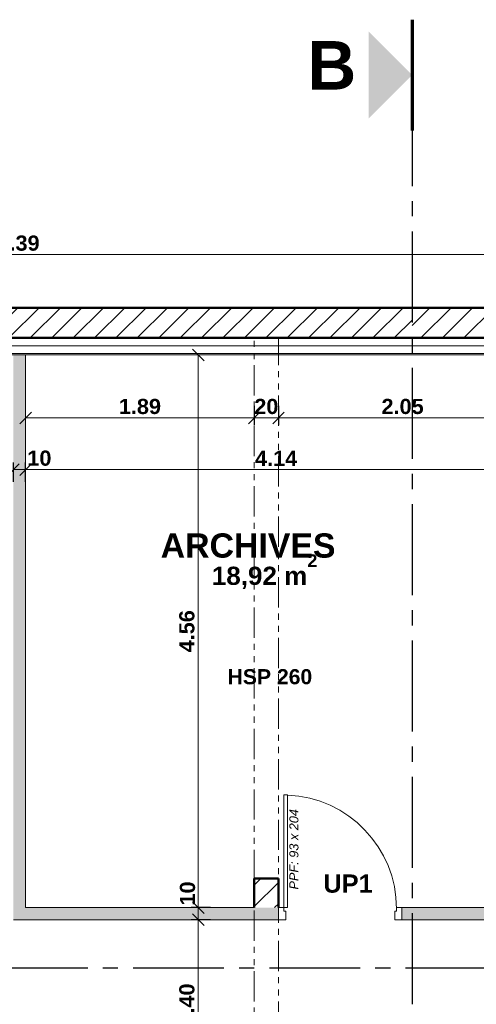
# Model space of a CAD drawing. Extents: x -45086 to 279774, y -60645 to -24658.
# Tile 16 of 35: x -26134 to -22363, y -32782 to -24658. Entities that reach past the tile are written whole.
import ezdxf

# ---------------------------------------------------------------- set-up
doc = ezdxf.new("R2010")
doc.units = 0
doc.header["$LTSCALE"] = 0.1
doc.header["$MEASUREMENT"] = 0
for name, pattern in [('AXES2', [1.125, 0.75, -0.125, 0.125, -0.125]), ('FANTOMEx2', [5, 2.5, -0.5, 0.5, -0.5, 0.5, -0.5]), ('Traits', [282.222223, 141.111112, -141.111112])]:
    doc.linetypes.add(name, pattern=pattern)
doc.layers.get('0').update_dxf_attribs({"lineweight": 9})
doc.layers.get('Defpoints').update_dxf_attribs({"lineweight": 9})
for name, color, linetype, lineweight in [('Aucune', 7, 'Continuous', 9), ('Cloisons', 7, 'Continuous', 9), ('Cotat_ 1_50', 7, 'Continuous', 9), ('Doublages Inter', 7, 'Continuous', 9), ('Faux plafonds', 7, 'Continuous', 9), ('Murs Périphériques', 7, 'Continuous', 9), ('Poutres', 7, 'Continuous', 9), ('Revetement Sols', 7, 'Continuous', 9), ('Texte 2D', 7, 'Continuous', 9)]:
    doc.layers.add(name, color=color, linetype=linetype, lineweight=lineweight)
doc.styles.add('STYLE_GENERE_2', font='swisscb.ttf', dxfattribs={"width": 1.25})
doc.styles.add('STYLE_GENERE_4', font='ariali.ttf')
doc.styles.add('STYLE_GENERE_6', font='arialbd.ttf')
doc.linetypes.add('ISOLATION', pattern='A,0.0001,-0.1,[134,ltypeshp.shx,S=0.1,R=0,X=-0.1,Y=0],-0.2,[134,ltypeshp.shx,S=0.1,R=180,X=0.1,Y=0],-0.1', length=0.4001)
doc.dimstyles.new('COTE CM', dxfattribs={"dimtxt": 125, "dimasz": 95, "dimexe": 60, "dimexo": 60, "dimgap": 30, "dimtad": 1, "dimdec": 0, "dimlfac": 0.1, "dimzin": 0, "dimdsep": 46, "dimtxsty": 'STYLE_GENERE_2', "dimblk": 'OBLIQUE', "dimcen": 0.09, "dimclrd": 256, "dimclre": 59, "dimclrt": 256, "dimadec": 0, "dimazin": 0, "dimtfac": 1, "dimtdec": 0, "dimtmove": 1, "dimatfit": 3, "dimfxl": 100, "dimfxlon": 1, "dimtolj": 1, "dimtzin": 0, "dimlwd": -1, "dimarcsym": 0})
doc.dimstyles.new('COTE METRES', dxfattribs={"dimtxt": 125, "dimasz": 95, "dimexe": 60, "dimexo": 60, "dimgap": 30, "dimtad": 1, "dimlfac": 0.001, "dimzin": 0, "dimdsep": 46, "dimtxsty": 'STYLE_GENERE_2', "dimblk": 'OBLIQUE', "dimcen": 0.09, "dimclrd": 256, "dimclre": 256, "dimclrt": 256, "dimadec": 0, "dimazin": 0, "dimtfac": 1, "dimtmove": 1, "dimatfit": 3, "dimldrblk": 'OBLIQUE', "dimfxl": 100, "dimfxlon": 1, "dimtolj": 1, "dimtzin": 0, "dimlwd": -1, "dimlwe": -1, "dimarcsym": 0})

# ---------------------------------------------------------------- blocks, each defined once
blk = doc.blocks.new('_Oblique')
at = {"color": 0, "linetype": 'ByBlock', "lineweight": -2}
blk.add_line((-0.5, -0.5), (0.5, 0.5), dxfattribs=at)
blk = doc.blocks.new('*D288', base_point=(-22620.7, 257555.9))
at = {"layer": 'Cotat_ 1_50', "transparency": 16777216}
for p, q in [((-42385.9, -26696.5), (-42385.9, -26536.5)), ((-10001.2, -26696.5), (-10001.2, -26536.5)), ((-42385.9, -26596.5), (-10001.2, -26596.5))]:
    blk.add_line(p, q, dxfattribs=at)
at = {"layer": 'Defpoints', "color": 0, "transparency": 16777216}
for p in [(-10001.2, -26596.5), (-42385.9, -31309.9), (-10001.2, -34322.8)]:
    blk.add_point(p, dxfattribs=at)
at = {"layer": 'Cotat_ 1_50', "transparency": 16777216, "xscale": 95, "yscale": 95, "zscale": 95, "rotation": 180}
blk.add_blockref('_Oblique', (-42385.9, -26596.5), dxfattribs=at)
at = {"layer": 'Cotat_ 1_50', "transparency": 16777216, "xscale": 95, "yscale": 95, "zscale": 95}
blk.add_blockref('_Oblique', (-10001.2, -26596.5), dxfattribs=at)
at = {"layer": 'Cotat_ 1_50', "transparency": 16777216, "insert": (-26193.6, -26502.4), "char_height": 125, "attachment_point": 5, "style": 'STYLE_GENERE_2'}
blk.add_mtext('\\A1;32.39', dxfattribs=at)
blk = doc.blocks.new('*D338', base_point=(-22620.7, 257555.9))
at = {"layer": 'Cotat_ 1_50', "transparency": 16777216}
for p, q in [((-24559.2, -32084), (-24719.2, -32084)), ((-24659.2, -33484.3), (-24659.2, -32084)), ((-24759.2, -33484.3), (-24599.2, -33484.3))]:
    blk.add_line(p, q, dxfattribs=at)
at = {"layer": 'Defpoints', "color": 0, "transparency": 16777216}
for p in [(-24659.2, -32084), (-24024.4, -32084), (-25492.3, -33484.3)]:
    blk.add_point(p, dxfattribs=at)
at = {"layer": 'Cotat_ 1_50', "transparency": 16777216, "xscale": 95, "yscale": 95, "zscale": 95}
for p, rotation in [((-24659.2, -32084), 90), ((-24659.2, -33484.3), 270)]:
    blk.add_blockref('_Oblique', p, dxfattribs=dict(at, rotation=rotation))
at = {"layer": 'Cotat_ 1_50', "transparency": 16777216, "insert": (-24753.3, -32784.1), "char_height": 125, "attachment_point": 5, "rotation": 90, "style": 'STYLE_GENERE_2'}
blk.add_mtext('\\A1;1.40', dxfattribs=at)
blk = doc.blocks.new('*D339', base_point=(-22620.7, 257555.9))
at = {"layer": 'Cotat_ 1_50', "color": 59, "lineweight": -2, "transparency": 16777216}
for p, q in [((-24559.2, -31984), (-24719.2, -31984)), ((-24559.2, -32084), (-24719.2, -32084))]:
    blk.add_line(p, q, dxfattribs=at)
at = {"layer": 'Cotat_ 1_50', "transparency": 16777216}
blk.add_line((-24659.2, -32084), (-24659.2, -31984), dxfattribs=at)
at = {"layer": 'Defpoints', "color": 0, "transparency": 16777216}
for p in [(-24659.2, -31984), (-24024.4, -31984), (-24024.4, -32084)]:
    blk.add_point(p, dxfattribs=at)
at = {"layer": 'Cotat_ 1_50', "transparency": 16777216, "xscale": 95, "yscale": 95, "zscale": 95}
for p, rotation in [((-24659.2, -31984), 90), ((-24659.2, -32084), 270)]:
    blk.add_blockref('_Oblique', p, dxfattribs=dict(at, rotation=rotation))
at = {"layer": 'Cotat_ 1_50', "transparency": 16777216, "insert": (-24748, -31867.5), "char_height": 125, "attachment_point": 5, "rotation": 90, "style": 'STYLE_GENERE_2'}
blk.add_mtext('\\A1;10', dxfattribs=at)
blk = doc.blocks.new('*D340', base_point=(-22620.7, 257555.9))
at = {"layer": 'Cotat_ 1_50', "transparency": 16777216}
for p, q in [((-24759.2, -27424.3), (-24599.2, -27424.3)), ((-24659.2, -31984), (-24659.2, -27424.3)), ((-24559.2, -31984), (-24719.2, -31984))]:
    blk.add_line(p, q, dxfattribs=at)
at = {"layer": 'Defpoints', "color": 0, "transparency": 16777216}
for p in [(-26085.6, -27424.3), (-24659.2, -27424.3), (-24024.4, -31984)]:
    blk.add_point(p, dxfattribs=at)
at = {"layer": 'Cotat_ 1_50', "transparency": 16777216, "xscale": 95, "yscale": 95, "zscale": 95}
for p, rotation in [((-24659.2, -27424.3), 90), ((-24659.2, -31984), 270)]:
    blk.add_blockref('_Oblique', p, dxfattribs=dict(at, rotation=rotation))
at = {"layer": 'Cotat_ 1_50', "transparency": 16777216, "insert": (-24753.3, -29704.1), "char_height": 125, "attachment_point": 5, "rotation": 90, "style": 'STYLE_GENERE_2'}
blk.add_mtext('\\A1;4.56', dxfattribs=at)
blk = doc.blocks.new('*D344', base_point=(-22620.7, 257555.9))
at = {"layer": 'Cotat_ 1_50', "transparency": 16777216}
for p, q in [((-27111.8, -27404.3), (-27271.8, -27404.3)), ((-27211.8, -28902.8), (-27211.8, -27404.3)), ((-27111.8, -28902.8), (-27271.8, -28902.8))]:
    blk.add_line(p, q, dxfattribs=at)
at = {"layer": 'Defpoints', "color": 0, "transparency": 16777216}
for p in [(-27211.8, -27404.3), (-25681.1, -27404.3), (-26755.7, -28902.8)]:
    blk.add_point(p, dxfattribs=at)
at = {"layer": 'Cotat_ 1_50', "transparency": 16777216, "xscale": 95, "yscale": 95, "zscale": 95}
for p, rotation in [((-27211.8, -27404.3), 90), ((-27211.8, -28902.8), 270)]:
    blk.add_blockref('_Oblique', p, dxfattribs=dict(at, rotation=rotation))
at = {"layer": 'Cotat_ 1_50', "transparency": 16777216, "insert": (-27288.8, -27961.3), "char_height": 125, "attachment_point": 5, "rotation": 90, "style": 'STYLE_GENERE_2'}
blk.add_mtext('\\A1;1.50', dxfattribs=at)
blk = doc.blocks.new('*D352', base_point=(-22620.7, 257555.9))
at = {"layer": 'Cotat_ 1_50', "transparency": 16777216}
for p, q in [((-16167.7, -27424.3), (-16007.7, -27424.3)), ((-16067.7, -30104.3), (-16067.7, -27424.3)), ((-16067.7, -30104.3), (-16007.7, -30104.3))]:
    blk.add_line(p, q, dxfattribs=at)
at = {"layer": 'Defpoints', "color": 0, "transparency": 16777216}
for p in [(-26085.6, -27424.3), (-16067.7, -27424.3), (-16112.1, -30104.3)]:
    blk.add_point(p, dxfattribs=at)
at = {"layer": 'Cotat_ 1_50', "transparency": 16777216, "xscale": 95, "yscale": 95, "zscale": 95}
for p, rotation in [((-16067.7, -27424.3), 90), ((-16067.7, -30104.3), 270)]:
    blk.add_blockref('_Oblique', p, dxfattribs=dict(at, rotation=rotation))
at = {"layer": 'Cotat_ 1_50', "transparency": 16777216, "insert": (-16161.8, -28764.3), "char_height": 125, "attachment_point": 5, "rotation": 90, "style": 'STYLE_GENERE_2'}
blk.add_mtext('\\A1;2.68', dxfattribs=at)
blk = doc.blocks.new('*D363', base_point=(-22620.7, 257555.9))
at = {"layer": 'Cotat_ 1_50', "transparency": 16777216}
for p, q in [((-27311.8, -31464.3), (-27151.8, -31464.3)), ((-27211.8, -33484.3), (-27211.8, -31464.3)), ((-27111.8, -33484.3), (-27271.8, -33484.3))]:
    blk.add_line(p, q, dxfattribs=at)
at = {"layer": 'Defpoints', "color": 0, "transparency": 16777216}
for p in [(-28205.5, -31464.3), (-27211.8, -31464.3), (-25492.3, -33484.3)]:
    blk.add_point(p, dxfattribs=at)
at = {"layer": 'Cotat_ 1_50', "transparency": 16777216, "xscale": 95, "yscale": 95, "zscale": 95}
for p, rotation in [((-27211.8, -31464.3), 90), ((-27211.8, -33484.3), 270)]:
    blk.add_blockref('_Oblique', p, dxfattribs=dict(at, rotation=rotation))
at = {"layer": 'Cotat_ 1_50', "transparency": 16777216, "insert": (-27305.8, -32474.3), "char_height": 125, "attachment_point": 5, "rotation": 90, "style": 'STYLE_GENERE_2'}
blk.add_mtext('\\A1;2.02', dxfattribs=at)
blk = doc.blocks.new('*D411', base_point=(-22620.7, 257555.9))
at = {"layer": 'Cotat_ 1_50', "color": 59, "lineweight": -2, "transparency": 16777216}
for p, q in [((-26185.6, -28470.6), (-26185.6, -28310.6)), ((-26085.6, -28470.6), (-26085.6, -28310.6))]:
    blk.add_line(p, q, dxfattribs=at)
at = {"layer": 'Cotat_ 1_50', "transparency": 16777216}
blk.add_line((-26185.6, -28370.6), (-26085.6, -28370.6), dxfattribs=at)
at = {"layer": 'Defpoints', "color": 0, "transparency": 16777216}
for p in [(-26085.6, -28370.6), (-26185.6, -29764.3), (-26085.6, -29764.3)]:
    blk.add_point(p, dxfattribs=at)
at = {"layer": 'Cotat_ 1_50', "transparency": 16777216, "xscale": 95, "yscale": 95, "zscale": 95, "rotation": 180}
blk.add_blockref('_Oblique', (-26185.6, -28370.6), dxfattribs=at)
at = {"layer": 'Cotat_ 1_50', "transparency": 16777216, "xscale": 95, "yscale": 95, "zscale": 95}
blk.add_blockref('_Oblique', (-26085.6, -28370.6), dxfattribs=at)
at = {"layer": 'Cotat_ 1_50', "transparency": 16777216, "insert": (-25971.6, -28276.5), "char_height": 125, "attachment_point": 5, "style": 'STYLE_GENERE_2'}
blk.add_mtext('\\A1;10', dxfattribs=at)
blk = doc.blocks.new('*D412', base_point=(-22620.7, 257555.9))
at = {"layer": 'Cotat_ 1_50', "transparency": 16777216}
for p, q in [((-26085.6, -28470.6), (-26085.6, -28310.6)), ((-21947.3, -28470.6), (-21947.3, -28310.6)), ((-26085.6, -28370.6), (-21947.3, -28370.6))]:
    blk.add_line(p, q, dxfattribs=at)
at = {"layer": 'Defpoints', "color": 0, "transparency": 16777216}
for p in [(-21947.3, -28370.6), (-26085.6, -29744.1), (-21947.3, -29744.1)]:
    blk.add_point(p, dxfattribs=at)
at = {"layer": 'Cotat_ 1_50', "transparency": 16777216, "xscale": 95, "yscale": 95, "zscale": 95, "rotation": 180}
blk.add_blockref('_Oblique', (-26085.6, -28370.6), dxfattribs=at)
at = {"layer": 'Cotat_ 1_50', "transparency": 16777216, "xscale": 95, "yscale": 95, "zscale": 95}
blk.add_blockref('_Oblique', (-21947.3, -28370.6), dxfattribs=at)
at = {"layer": 'Cotat_ 1_50', "transparency": 16777216, "insert": (-24016.5, -28277.6), "char_height": 125, "attachment_point": 5, "style": 'STYLE_GENERE_2'}
blk.add_mtext('\\A1;4.14', dxfattribs=at)
blk = doc.blocks.new('*D493')
at = {"layer": 'Defpoints', "color": 0, "transparency": 16777216}
for p in [(-26341.5, -32084), (-26341.5, -33274.8), (-21847.3, -33488.1)]:
    blk.add_point(p, dxfattribs=at)
at = {"layer": 'Murs Périphériques', "transparency": 16777216}
for p, q in [((-26341.5, -33174.8), (-26341.5, -33334.8)), ((-21847.3, -33374.8), (-21847.3, -33214.8)), ((-21847.3, -33274.8), (-26341.5, -33274.8))]:
    blk.add_line(p, q, dxfattribs=at)
at = {"layer": 'Murs Périphériques', "transparency": 16777216, "xscale": 95, "yscale": 95, "zscale": 95, "rotation": 180}
blk.add_blockref('_Oblique', (-26341.5, -33274.8), dxfattribs=at)
at = {"layer": 'Murs Périphériques', "transparency": 16777216, "xscale": 95, "yscale": 95, "zscale": 95}
blk.add_blockref('_Oblique', (-21847.3, -33274.8), dxfattribs=at)
at = {"layer": 'Murs Périphériques', "transparency": 16777216, "insert": (-24094.4, -33180.7), "char_height": 125, "attachment_point": 5, "style": 'STYLE_GENERE_2'}
blk.add_mtext('\\A1;4.49', dxfattribs=at)
blk = doc.blocks.new('*D504')
at = {"layer": 'Defpoints', "color": 0, "transparency": 16777216}
for p in [(-26085.6, -27424.3), (-24197.4, -27424.3), (-24197.4, -27944.2)]:
    blk.add_point(p, dxfattribs=at)
at = {"layer": 'Murs Périphériques', "transparency": 16777216}
for p, q in [((-26085.6, -27844.2), (-26085.6, -28004.2)), ((-24197.4, -27844.2), (-24197.4, -28004.2)), ((-26085.6, -27944.2), (-24197.4, -27944.2))]:
    blk.add_line(p, q, dxfattribs=at)
at = {"layer": 'Murs Périphériques', "transparency": 16777216, "xscale": 95, "yscale": 95, "zscale": 95, "rotation": 180}
blk.add_blockref('_Oblique', (-26085.6, -27944.2), dxfattribs=at)
at = {"layer": 'Murs Périphériques', "transparency": 16777216, "xscale": 95, "yscale": 95, "zscale": 95}
blk.add_blockref('_Oblique', (-24197.4, -27944.2), dxfattribs=at)
at = {"layer": 'Murs Périphériques', "transparency": 16777216, "insert": (-25141.5, -27850.1), "char_height": 125, "attachment_point": 5, "style": 'STYLE_GENERE_2'}
blk.add_mtext('\\A1;1.89', dxfattribs=at)
blk = doc.blocks.new('*D505')
at = {"layer": 'Defpoints', "color": 0, "transparency": 16777216}
for p in [(-24197.4, -27424.3), (-23997.4, -27424.3), (-23997.4, -27944.2)]:
    blk.add_point(p, dxfattribs=at)
at = {"layer": 'Murs Périphériques', "color": 59, "lineweight": -2, "transparency": 16777216}
for p, q in [((-24197.4, -27844.2), (-24197.4, -28004.2)), ((-23997.4, -27844.2), (-23997.4, -28004.2))]:
    blk.add_line(p, q, dxfattribs=at)
at = {"layer": 'Murs Périphériques', "transparency": 16777216}
blk.add_line((-24197.4, -27944.2), (-23997.4, -27944.2), dxfattribs=at)
at = {"layer": 'Murs Périphériques', "transparency": 16777216, "xscale": 95, "yscale": 95, "zscale": 95, "rotation": 180}
blk.add_blockref('_Oblique', (-24197.4, -27944.2), dxfattribs=at)
at = {"layer": 'Murs Périphériques', "transparency": 16777216, "xscale": 95, "yscale": 95, "zscale": 95}
blk.add_blockref('_Oblique', (-23997.4, -27944.2), dxfattribs=at)
at = {"layer": 'Murs Périphériques', "transparency": 16777216, "insert": (-24097.4, -27850.1), "char_height": 125, "attachment_point": 5, "style": 'STYLE_GENERE_2'}
blk.add_mtext('\\A1;20', dxfattribs=at)
blk = doc.blocks.new('*D506')
at = {"layer": 'Defpoints', "color": 0, "transparency": 16777216}
for p in [(-23997.4, -27424.3), (-21947.3, -27424.3), (-21947.3, -27944.2)]:
    blk.add_point(p, dxfattribs=at)
at = {"layer": 'Murs Périphériques', "transparency": 16777216}
for p, q in [((-23997.4, -27844.2), (-23997.4, -28004.2)), ((-21947.3, -27844.2), (-21947.3, -28004.2)), ((-23997.4, -27944.2), (-21947.3, -27944.2))]:
    blk.add_line(p, q, dxfattribs=at)
at = {"layer": 'Murs Périphériques', "transparency": 16777216, "xscale": 95, "yscale": 95, "zscale": 95, "rotation": 180}
blk.add_blockref('_Oblique', (-23997.4, -27944.2), dxfattribs=at)
at = {"layer": 'Murs Périphériques', "transparency": 16777216, "xscale": 95, "yscale": 95, "zscale": 95}
blk.add_blockref('_Oblique', (-21947.3, -27944.2), dxfattribs=at)
at = {"layer": 'Murs Périphériques', "transparency": 16777216, "insert": (-22972.4, -27850), "char_height": 125, "attachment_point": 5, "style": 'STYLE_GENERE_2'}
blk.add_mtext('\\A1;2.05', dxfattribs=at)

msp = doc.modelspace()

# ---------------------------------------------------------------- hatches: boundary and pattern name
at = {"layer": 'Cloisons', "linetype": 'Continuous', "lineweight": 60}
msp.add_hatch(color=256, dxfattribs=at).paths.add_polyline_path([(-26085.638, -31984.034), (-26085.638, -27424.264), (-26185.638, -27424.264), (-26185.638, -31984.034)])
at = {"layer": 'Cloisons'}
msp.add_hatch(color=256, dxfattribs=at).paths.add_polyline_path([(-23997.408, -31984.034), (-26185.638, -31984.034), (-26185.638, -32084.034), (-23997.408, -32084.034)])
msp.add_hatch(color=256, dxfattribs=at).paths.add_polyline_path([(-22977.408, -32084.034), (-21863.092, -32084.034), (-21863.092, -31984.034), (-22977.408, -31984.034)], flags=0)
at = {"layer": 'Murs Périphériques'}
h = msp.add_hatch(dxfattribs=at)
h.set_pattern_fill('ANSI31', color=256, scale=1000, style=0)
h.paths.add_polyline_path([(-22894.259, -27284.264), (-22894.259, -27034.264), (-32269.321, -27034.264), (-32269.119, -27284.264)])
h = msp.add_hatch(dxfattribs=at)
h.set_pattern_fill('ANSI31', color=256, scale=1000)
h.set_pattern_definition([(45, (-22894.26, -32484.26), (-88.3883, 88.3883), [])])
h.paths.add_polyline_path([(-10001.246, -27034.264), (-22894.259, -27034.264), (-22894.259, -27284.264), (-10221.246, -27284.264), (-10221.246, -32484.264), (-10001.246, -32484.264), (-10001.246, -27284.264)])
at = {"layer": 'Murs Périphériques', "linetype": 'Continuous', "lineweight": 15}
h = msp.add_hatch(dxfattribs=at)
h.set_pattern_fill('ANSI31', color=250, scale=1000, style=0)
h.paths.add_polyline_path([(-23997.408, -31984.034), (-23997.408, -31743.185), (-24197.408, -31743.185), (-24197.408, -31984.034)], flags=0)

# ---------------------------------------------------------------- linework, layer by layer
at = {"linetype": 'AXES2', "lineweight": 30, "ltscale": 10000}
for p, q in [((-22894.259, -25280.625), (-22894.259, -41680.017)), ((-9822.49, -32484.264), (-43832.691, -32484.264))]:
    msp.add_line(p, q, dxfattribs=at)
at = {"layer": 'Aucune', "color": 7, "linetype": 'Continuous', "lineweight": 15}
msp.add_solid([(-23253.683, -24755.509), (-23253.683, -25474.357), (-22894.259, -25114.933)], dxfattribs=at)
at = {"layer": 'Cloisons', "color": 7, "linetype": 'ISOLATION', "ltscale": 1550}
msp.add_line((-42038.876, -27349.212), (-10303.26, -27348.986), dxfattribs=at)
at = {"layer": 'Cloisons', "linetype": 'Continuous'}
for p, q in [((-26085.638, -31984.034), (-26085.638, -27424.264)), ((-24197.408, -31984.034), (-26085.638, -31984.034)), ((-23997.408, -32084.034), (-23997.408, -31984.034)), ((-22977.408, -32084.034), (-22977.408, -31984.034)), ((-21863.092, -31984.034), (-22977.408, -31984.034)), ((-26185.638, -32084.034), (-23997.408, -32084.034)), ((-22977.408, -32084.034), (-21863.092, -32084.034))]:
    msp.add_line(p, q, dxfattribs=at)
at = {"layer": 'Cloisons', "color": 59, "linetype": 'Continuous', "lineweight": 20}
for p, q in [((-23952.408, -31054.034), (-23922.408, -31054.034)), ((-23997.408, -31984.034), (-23997.408, -31994.034)), ((-23997.408, -31994.034), (-23997.408, -32074.034)), ((-22977.408, -31984.034), (-22977.408, -31994.034)), ((-22977.408, -31994.034), (-22977.408, -32074.034)), ((-23997.408, -32074.034), (-23997.408, -32084.034)), ((-22977.408, -32074.034), (-22977.408, -32084.034))]:
    msp.add_line(p, q, dxfattribs=at)
at = {"layer": 'Cloisons'}
for p, q in [((-23952.408, -31984.034), (-23952.408, -31054.034)), ((-23922.408, -31054.034), (-23922.408, -31984.034)), ((-23952.408, -31984.034), (-23997.408, -31984.034)), ((-23952.408, -32014.034), (-23952.408, -31984.034)), ((-23922.408, -31984.034), (-23952.408, -31984.034)), ((-23022.408, -32014.034), (-23022.408, -31984.034)), ((-23022.408, -31984.034), (-22977.408, -31984.034)), ((-23997.408, -32084.034), (-23937.408, -32084.034)), ((-23937.408, -32014.034), (-23952.408, -32014.034)), ((-23937.408, -32084.034), (-23937.408, -32014.034)), ((-23037.408, -32084.034), (-23037.408, -32014.034)), ((-23037.408, -32014.034), (-23022.408, -32014.034)), ((-22977.408, -32084.034), (-23037.408, -32084.034))]:
    msp.add_line(p, q, dxfattribs=at)
msp.add_arc((-23962.408, -31994.034), 940, 0, 87.5611453, dxfattribs=at)
at = {"layer": 'Doublages Inter', "linetype": 'Continuous'}
for p, q in [((-10221.246, -27284.264), (-42165.876, -27284.264)), ((-42038.876, -27411.264), (-10348.246, -27411.264))]:
    msp.add_line(p, q, dxfattribs=at)
at = {"layer": 'Doublages Inter'}
msp.add_line((-42025.876, -27424.264), (-10361.246, -27424.264), dxfattribs=at)
at = {"layer": 'Murs Périphériques', "lineweight": 70}
msp.add_line((-22894.259, -24658.289), (-22894.259, -25571.578), dxfattribs=at)
at = {"layer": 'Murs Périphériques', "linetype": 'Continuous', "lineweight": 50}
for p, q in [((-10001.246, -27034.264), (-42365.876, -27034.264)), ((-42165.876, -27284.264), (-10221.246, -27284.264))]:
    msp.add_line(p, q, dxfattribs=at)
at = {"layer": 'Murs Périphériques', "color": 59, "linetype": 'Continuous', "lineweight": 20}
for p, q in [((-24197.408, -31743.185), (-23997.408, -31743.185)), ((-24197.408, -31743.185), (-24197.408, -31984.034)), ((-23997.408, -31984.034), (-23997.408, -31743.185))]:
    msp.add_line(p, q, dxfattribs=at)
at = {"layer": 'Murs Périphériques', "lineweight": 50}
for p, q in [((-24197.408, -31984.034), (-24197.408, -31743.185)), ((-24197.408, -31743.185), (-23997.408, -31743.185)), ((-23997.408, -31743.185), (-23997.408, -31984.034))]:
    msp.add_line(p, q, dxfattribs=at)
at = {"layer": 'Poutres', "color": 59, "linetype": 'Traits', "lineweight": 20}
msp.add_line((-23997.408, -27284.264), (-24197.408, -27284.264), dxfattribs=at)
at = {"layer": 'Poutres', "linetype": 'FANTOMEx2', "ltscale": 1000}
for p, q in [((-24197.408, -41758.239), (-24197.408, -27284.264)), ((-23997.408, -41508.48), (-23997.408, -27284.264))]:
    msp.add_line(p, q, dxfattribs=at)

# ---------------------------------------------------------------- texts
at = {"layer": 'Aucune', "color": 7, "linetype": 'Continuous', "lineweight": 50, "insert": (-23758.445, -24834.762), "char_height": 400, "attachment_point": 1, "line_spacing_factor": 0.975772, "style": 'STYLE_GENERE_6'}
msp.add_mtext('B', dxfattribs=at)
at = {"layer": 'Cloisons', "color": 7, "linetype": 'Continuous', "lineweight": 9, "insert": (-23831.485, -31834.934), "char_height": 75, "attachment_point": 7, "rotation": 90, "style": 'STYLE_GENERE_4'}
msp.add_mtext('{PPF: 93 x 204}', dxfattribs=at)
at = {"layer": 'Faux plafonds', "color": 7, "insert": (-24068.175, -30079.935), "char_height": 125, "attachment_point": 5, "style": 'STYLE_GENERE_6'}
msp.add_mtext('{HSP 260}', dxfattribs=at)
at = {"layer": 'Revetement Sols', "insert": (-24547.625, -29355.137), "char_height": 150, "attachment_point": 7, "style": 'STYLE_GENERE_2'}
msp.add_mtext('{18,92 m\\A1{\\H0.7x;\\S2^  ;}}', dxfattribs=at)
at = {"layer": 'Texte 2D', "color": 7, "insert": (-24248.145, -28997.927), "char_height": 200, "attachment_point": 5, "style": 'STYLE_GENERE_6'}
msp.add_mtext('{ARCHIVES}', dxfattribs=at)
at = {"layer": 'Texte 2D', "color": 7, "insert": (-23422.779, -31786.656), "char_height": 150, "width": 1915.86713, "attachment_point": 5, "style": 'STYLE_GENERE_6'}
msp.add_mtext('UP1', dxfattribs=at)

# ---------------------------------------------------------------- dimensions: what is measured, and where the dimension line sits
at = {"layer": 'Cotat_ 1_50', "color": 7}
dim = msp.add_linear_dim(base=(-10001.246, -26596.489), p1=(-42385.876, -31309.917), p2=(-10001.246, -34322.823), text='32.39', dimstyle='COTE METRES', dxfattribs=at)
dim.commit()
dim.dimension.update_dxf_attribs({"geometry": '*D288', "text_midpoint": (-26193.561, -26502.406)})
for base, p1, p2, dimstyle, picture, middle in [((-27211.763, -27404.264), (-26755.654, -28902.843), (-25681.066, -27404.264), 'COTE METRES', '*D344', (-27194.599, -27961.339)), ((-24659.171, -31984.034), (-24024.365, -32084.034), (-24024.365, -31984.034), 'COTE CM', '*D339', (-24653.918, -31867.461))]:
    dim = msp.add_linear_dim(base=base, p1=p1, p2=p2, angle=90, dimstyle=dimstyle, dxfattribs=at)
    dim.commit()
    dim.dimension.update_dxf_attribs({"geometry": picture, "text_midpoint": middle, "dimtype": 160})
for base, p1, p2, picture, middle in [((-24659.171, -27424.264), (-24024.365, -31984.034), (-26085.638, -27424.264), '*D340', (-24753.335, -29704.149)), ((-16067.715, -27424.264), (-16112.069, -30104.302), (-26085.638, -27424.264), '*D352', (-16161.798, -28764.283)), ((-27211.763, -31464.264), (-25492.341, -33484.264), (-28205.488, -31464.264), '*D363', (-27305.846, -32474.264)), ((-24659.171, -32084.034), (-25492.341, -33484.264), (-24024.365, -32084.034), '*D338', (-24753.253, -32784.149))]:
    dim = msp.add_linear_dim(base=base, p1=p1, p2=p2, angle=90, dimstyle='COTE METRES', dxfattribs=at)
    dim.commit()
    dim.dimension.update_dxf_attribs({"geometry": picture, "text_midpoint": middle})
dim = msp.add_linear_dim(base=(-26085.638, -28370.553), p1=(-26185.638, -29764.265), p2=(-26085.638, -29764.265), dimstyle='COTE CM', dxfattribs=at)
dim.commit()
dim.dimension.update_dxf_attribs({"geometry": '*D411', "text_midpoint": (-25971.612, -28370.553), "dimtype": 160})
dim = msp.add_linear_dim(base=(-21947.309, -28370.553), p1=(-26085.638, -29744.149), p2=(-21947.309, -29744.149), dimstyle='COTE METRES', dxfattribs=at)
dim.commit()
dim.dimension.update_dxf_attribs({"geometry": '*D412', "text_midpoint": (-24016.473, -28277.647)})
at = {"layer": 'Murs Périphériques'}
for base, p1, p2, picture, middle in [((-24197.408, -27944.203), (-26085.638, -27424.264), (-24197.408, -27424.264), '*D504', (-25141.523, -27850.12)), ((-21947.309, -27944.203), (-23997.408, -27424.264), (-21947.309, -27424.264), '*D506', (-22972.358, -27850.039)), ((-26341.485, -33274.827), (-21847.309, -33488.116), (-26341.485, -32084.034), '*D493', (-24094.397, -33180.744))]:
    dim = msp.add_linear_dim(base=base, p1=p1, p2=p2, dimstyle='COTE METRES', dxfattribs=at)
    dim.commit()
    dim.dimension.update_dxf_attribs({"geometry": picture, "text_midpoint": middle})
dim = msp.add_linear_dim(base=(-23997.408, -27944.203), p1=(-24197.408, -27424.264), p2=(-23997.408, -27424.264), dimstyle='COTE CM', dxfattribs=at)
dim.commit()
dim.dimension.update_dxf_attribs({"geometry": '*D505', "text_midpoint": (-24097.408, -27944.203), "dimtype": 160})

doc.saveas('drawing.dxf')
